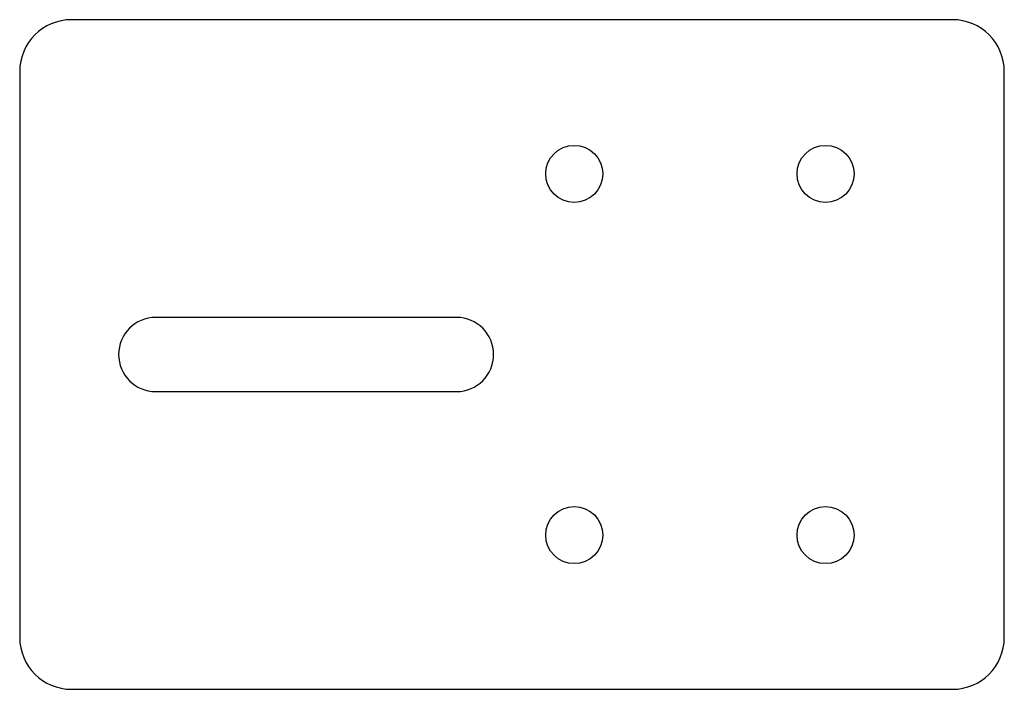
# Model space of a CAD drawing. Header units: inches. Extents: x 0 to 3.8, y 0 to 2.59.
import ezdxf

# ---------------------------------------------------------------- set-up
doc = ezdxf.new("R2010")
doc.units = ezdxf.units.IN
doc.header["$MEASUREMENT"] = 0

msp = doc.modelspace()

# ---------------------------------------------------------------- linework, layer by layer
at = {"color": 7, "linetype": 'Continuous', "lineweight": 25}
for p, q in [((3.6046, 2.585), (0.2, 2.585)), ((0, 2.385), (0, 0.2)), ((3.8046, 0.2), (3.8046, 2.385)), ((1.6883, 1.4355), (0.5252, 1.4355)), ((0.5252, 1.1496), (1.6883, 1.1496)), ((0.2, 0), (3.6046, 0))]:
    msp.add_line(p, q, dxfattribs=at)
for centre in [(2.1426, 1.9898), (2.1426, 1.9898), (3.1139, 1.9898), (3.1139, 1.9898), (2.1426, 0.5952), (2.1426, 0.5952), (3.1139, 0.5952), (3.1139, 0.5952)]:
    msp.add_circle(centre, 0.1101, dxfattribs=at)
for centre, radius, start, end in [((0.2, 2.385), 0.2, 90, 180), ((3.6046, 2.385), 0.2, 0, 90), ((0.5252, 1.2925), 0.143, 90, 270), ((1.6883, 1.2925), 0.143, 270, 90), ((0.2, 0.2), 0.2, 180, 270), ((3.6046, 0.2), 0.2, 270, 0)]:
    msp.add_arc(centre, radius, start, end, dxfattribs=at)

doc.saveas('drawing.dxf')
